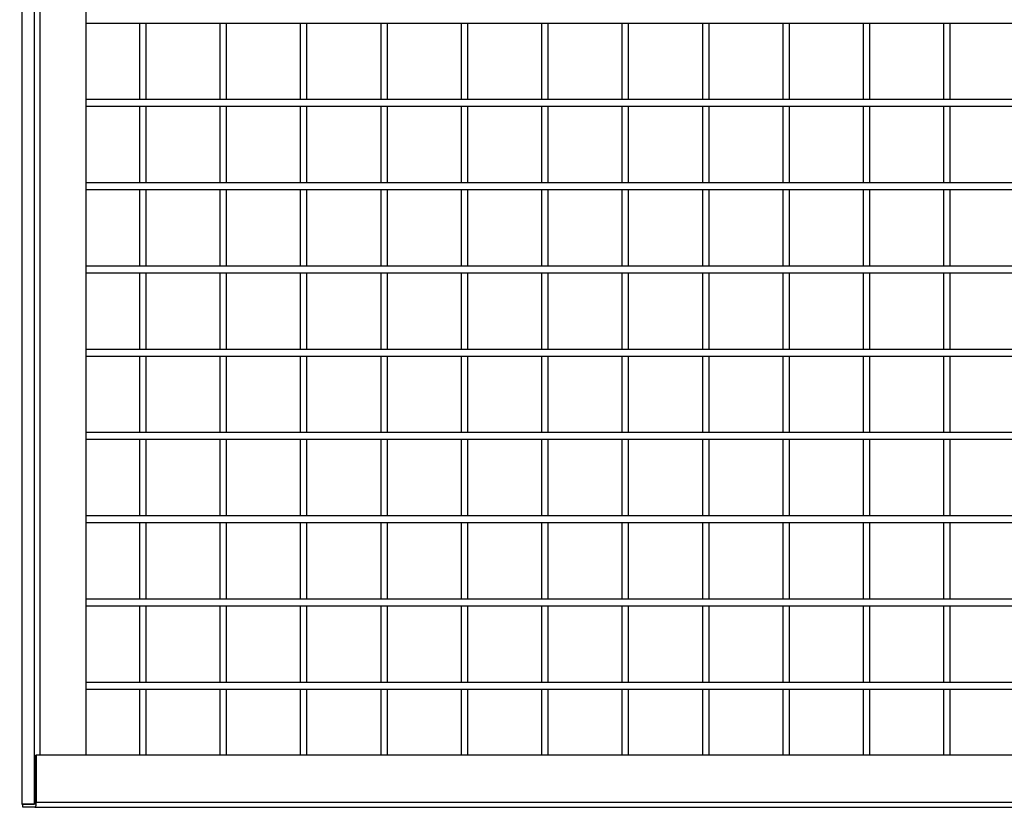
# Model space of a CAD drawing. Header units: inches. Extents: x 0.2 to 10.8, y 0.2 to 8.2.
# Tile 4 of 57: x 3.264 to 4.25, y 1.981 to 2.769. Entities that reach past the tile are written whole.
import ezdxf

# ---------------------------------------------------------------- set-up
doc = ezdxf.new("R2010")
doc.units = ezdxf.units.IN
doc.header["$MEASUREMENT"] = 0
doc.layers.add('DIMENSIONS', color=140, linetype='Continuous', lineweight=25)
doc.styles.add('SLDTEXTSTYLE0', font='TXT', dxfattribs={"width": 0.7})
doc.dimstyles.new('SLDDIMSTYLE0', dxfattribs={"dimtxt": 0.084961, "dimasz": 0.13, "dimexe": 0, "dimexo": 0.0625, "dimgap": 0.02124, "dimtad": 0, "dimtih": 1, "dimtoh": 1, "dimlfac": 24, "dimrnd": 1e-09, "dimzin": 12, "dimdsep": 46, "dimtxsty": 'SLDTEXTSTYLE0', "dimsah": 1, "dimcen": 0.09, "dimadec": 0, "dimazin": 3, "dimtfac": 1, "dimtofl": 0, "dimtmove": 0, "dimatfit": 3, "dimfxl": 0, "dimfrac": 2, "dimtolj": 1, "dimtzin": 12, "dimarcsym": 0})

# ---------------------------------------------------------------- blocks, each defined once
blk = doc.blocks.new('_D')
at = {"layer": 'DIMENSIONS'}
for p, q in [((3.22957, 5.23193), (2.47929, 5.23193)), ((2.60429, 5.23193), (2.60429, 4.11187)), ((2.40738, 3.95782), (2.37885, 3.95782)), ((2.37885, 3.95782), (2.37885, 3.82279)), ((2.8012, 3.95782), (2.82973, 3.95782)), ((2.82973, 3.95782), (2.82973, 3.82279)), ((2.37885, 3.82279), (2.40738, 3.82279)), ((2.82973, 3.82279), (2.8012, 3.82279)), ((2.60429, 1.98114), (2.60429, 3.80377)), ((3.22957, 1.98114), (2.47929, 1.98114))]:
    blk.add_line(p, q, dxfattribs=at)
for points in [[(2.60429, 5.23193), (2.58429, 5.10193), (2.62429, 5.10193)], [(2.60429, 1.98114), (2.62429, 2.11114), (2.58429, 2.11114)]]:
    blk.add_solid(points, dxfattribs=at)
at = {"layer": 'DIMENSIONS', "char_height": 0.083333, "attachment_point": 1, "style": 'SLDTEXTSTYLE0'}
for s, insert in [('78.02', (2.44272, 4.08426)), ('1981.7', (2.40738, 3.93021))]:
    blk.add_mtext(s, dxfattribs=dict(at, insert=insert))

msp = doc.modelspace()

# ---------------------------------------------------------------- linework, layer by layer
for p, q in [((3.26655, 3.34912), (3.26655, 1.98414)), ((3.27879, 3.34912), (3.27879, 1.98414)), ((3.28467, 2.03322), (3.28467, 3.32101)), ((3.33034, 3.32101), (3.33034, 2.03322)), ((3.33034, 2.76614), (4.98975, 2.76614)), ((3.38409, 2.76614), (3.38409, 2.68947)), ((3.39075, 2.68947), (3.39075, 2.76614)), ((3.46458, 2.76614), (3.46458, 2.68947)), ((3.47125, 2.68947), (3.47125, 2.76614)), ((3.54507, 2.76614), (3.54507, 2.68947)), ((3.55174, 2.68947), (3.55174, 2.76614)), ((3.62557, 2.76614), (3.62557, 2.68947)), ((3.63223, 2.68947), (3.63223, 2.76614)), ((3.70606, 2.76614), (3.70606, 2.68947)), ((3.71273, 2.68947), (3.71273, 2.76614)), ((3.78656, 2.76614), (3.78656, 2.68947)), ((3.79322, 2.68947), (3.79322, 2.76614)), ((3.86705, 2.76614), (3.86705, 2.68947)), ((3.87372, 2.68947), (3.87372, 2.76614)), ((3.94754, 2.76614), (3.94754, 2.68947)), ((3.95421, 2.68947), (3.95421, 2.76614)), ((4.02804, 2.76614), (4.02804, 2.68947)), ((4.0347, 2.68947), (4.0347, 2.76614)), ((4.10853, 2.76614), (4.10853, 2.68947)), ((4.1152, 2.68947), (4.1152, 2.76614)), ((4.18902, 2.76614), (4.18902, 2.68947)), ((4.19569, 2.68947), (4.19569, 2.76614)), ((4.98975, 2.68947), (3.33034, 2.68947)), ((3.33034, 2.6828), (4.98975, 2.6828)), ((3.38409, 2.6828), (3.38409, 2.60614)), ((3.39075, 2.60614), (3.39075, 2.6828)), ((3.46458, 2.6828), (3.46458, 2.60614)), ((3.47125, 2.60614), (3.47125, 2.6828)), ((3.54507, 2.6828), (3.54507, 2.60614)), ((3.55174, 2.60614), (3.55174, 2.6828)), ((3.62557, 2.6828), (3.62557, 2.60614)), ((3.63223, 2.60614), (3.63223, 2.6828)), ((3.70606, 2.6828), (3.70606, 2.60614)), ((3.71273, 2.60614), (3.71273, 2.6828)), ((3.78656, 2.6828), (3.78656, 2.60614)), ((3.79322, 2.60614), (3.79322, 2.6828)), ((3.86705, 2.6828), (3.86705, 2.60614)), ((3.87372, 2.60614), (3.87372, 2.6828)), ((3.94754, 2.6828), (3.94754, 2.60614)), ((3.95421, 2.60614), (3.95421, 2.6828)), ((4.02804, 2.6828), (4.02804, 2.60614)), ((4.0347, 2.60614), (4.0347, 2.6828)), ((4.10853, 2.6828), (4.10853, 2.60614)), ((4.1152, 2.60614), (4.1152, 2.6828)), ((4.18902, 2.6828), (4.18902, 2.60614)), ((4.19569, 2.60614), (4.19569, 2.6828)), ((4.98975, 2.60614), (3.33034, 2.60614)), ((3.33034, 2.59947), (4.98975, 2.59947)), ((3.38409, 2.59947), (3.38409, 2.5228)), ((3.39075, 2.5228), (3.39075, 2.59947)), ((3.46458, 2.59947), (3.46458, 2.5228)), ((3.47125, 2.5228), (3.47125, 2.59947)), ((3.54507, 2.59947), (3.54507, 2.5228)), ((3.55174, 2.5228), (3.55174, 2.59947)), ((3.62557, 2.59947), (3.62557, 2.5228)), ((3.63223, 2.5228), (3.63223, 2.59947)), ((3.70606, 2.59947), (3.70606, 2.5228)), ((3.71273, 2.5228), (3.71273, 2.59947)), ((3.78656, 2.59947), (3.78656, 2.5228)), ((3.79322, 2.5228), (3.79322, 2.59947)), ((3.86705, 2.59947), (3.86705, 2.5228)), ((3.87372, 2.5228), (3.87372, 2.59947)), ((3.94754, 2.59947), (3.94754, 2.5228)), ((3.95421, 2.5228), (3.95421, 2.59947)), ((4.02804, 2.59947), (4.02804, 2.5228)), ((4.0347, 2.5228), (4.0347, 2.59947)), ((4.10853, 2.59947), (4.10853, 2.5228)), ((4.1152, 2.5228), (4.1152, 2.59947)), ((4.18902, 2.59947), (4.18902, 2.5228)), ((4.19569, 2.5228), (4.19569, 2.59947)), ((4.98975, 2.5228), (3.33034, 2.5228)), ((3.33034, 2.51614), (4.98975, 2.51614)), ((3.38409, 2.51614), (3.38409, 2.43947)), ((3.39075, 2.43947), (3.39075, 2.51614)), ((3.46458, 2.51614), (3.46458, 2.43947)), ((3.47125, 2.43947), (3.47125, 2.51614)), ((3.54507, 2.51614), (3.54507, 2.43947)), ((3.55174, 2.43947), (3.55174, 2.51614)), ((3.62557, 2.51614), (3.62557, 2.43947)), ((3.63223, 2.43947), (3.63223, 2.51614)), ((3.70606, 2.51614), (3.70606, 2.43947)), ((3.71273, 2.43947), (3.71273, 2.51614)), ((3.78656, 2.51614), (3.78656, 2.43947)), ((3.79322, 2.43947), (3.79322, 2.51614)), ((3.86705, 2.51614), (3.86705, 2.43947)), ((3.87372, 2.43947), (3.87372, 2.51614)), ((3.94754, 2.51614), (3.94754, 2.43947)), ((3.95421, 2.43947), (3.95421, 2.51614)), ((4.02804, 2.51614), (4.02804, 2.43947)), ((4.0347, 2.43947), (4.0347, 2.51614)), ((4.10853, 2.51614), (4.10853, 2.43947)), ((4.1152, 2.43947), (4.1152, 2.51614)), ((4.18902, 2.51614), (4.18902, 2.43947)), ((4.19569, 2.43947), (4.19569, 2.51614)), ((4.98975, 2.43947), (3.33034, 2.43947)), ((3.33034, 2.4328), (4.98975, 2.4328)), ((3.38409, 2.4328), (3.38409, 2.35614)), ((3.39075, 2.35614), (3.39075, 2.4328)), ((3.46458, 2.4328), (3.46458, 2.35614)), ((3.47125, 2.35614), (3.47125, 2.4328)), ((3.54507, 2.4328), (3.54507, 2.35614)), ((3.55174, 2.35614), (3.55174, 2.4328)), ((3.62557, 2.4328), (3.62557, 2.35614)), ((3.63223, 2.35614), (3.63223, 2.4328)), ((3.70606, 2.4328), (3.70606, 2.35614)), ((3.71273, 2.35614), (3.71273, 2.4328)), ((3.78656, 2.4328), (3.78656, 2.35614)), ((3.79322, 2.35614), (3.79322, 2.4328)), ((3.86705, 2.4328), (3.86705, 2.35614)), ((3.87372, 2.35614), (3.87372, 2.4328)), ((3.94754, 2.4328), (3.94754, 2.35614)), ((3.95421, 2.35614), (3.95421, 2.4328)), ((4.02804, 2.4328), (4.02804, 2.35614)), ((4.0347, 2.35614), (4.0347, 2.4328)), ((4.10853, 2.4328), (4.10853, 2.35614)), ((4.1152, 2.35614), (4.1152, 2.4328)), ((4.18902, 2.4328), (4.18902, 2.35614)), ((4.19569, 2.35614), (4.19569, 2.4328)), ((4.98975, 2.35614), (3.33034, 2.35614)), ((3.33034, 2.34947), (4.98975, 2.34947)), ((3.38409, 2.34947), (3.38409, 2.2728)), ((3.39075, 2.2728), (3.39075, 2.34947)), ((3.46458, 2.34947), (3.46458, 2.2728)), ((3.47125, 2.2728), (3.47125, 2.34947)), ((3.54507, 2.34947), (3.54507, 2.2728)), ((3.55174, 2.2728), (3.55174, 2.34947)), ((3.62557, 2.34947), (3.62557, 2.2728)), ((3.63223, 2.2728), (3.63223, 2.34947)), ((3.70606, 2.34947), (3.70606, 2.2728)), ((3.71273, 2.2728), (3.71273, 2.34947)), ((3.78656, 2.34947), (3.78656, 2.2728)), ((3.79322, 2.2728), (3.79322, 2.34947)), ((3.86705, 2.34947), (3.86705, 2.2728)), ((3.87372, 2.2728), (3.87372, 2.34947)), ((3.94754, 2.34947), (3.94754, 2.2728)), ((3.95421, 2.2728), (3.95421, 2.34947)), ((4.02804, 2.34947), (4.02804, 2.2728)), ((4.0347, 2.2728), (4.0347, 2.34947)), ((4.10853, 2.34947), (4.10853, 2.2728)), ((4.1152, 2.2728), (4.1152, 2.34947)), ((4.18902, 2.34947), (4.18902, 2.2728)), ((4.19569, 2.2728), (4.19569, 2.34947)), ((4.98975, 2.2728), (3.33034, 2.2728)), ((3.33034, 2.26614), (4.98975, 2.26614)), ((3.38409, 2.26614), (3.38409, 2.18947)), ((3.39075, 2.18947), (3.39075, 2.26614)), ((3.46458, 2.26614), (3.46458, 2.18947)), ((3.47125, 2.18947), (3.47125, 2.26614)), ((3.54507, 2.26614), (3.54507, 2.18947)), ((3.55174, 2.18947), (3.55174, 2.26614)), ((3.62557, 2.26614), (3.62557, 2.18947)), ((3.63223, 2.18947), (3.63223, 2.26614)), ((3.70606, 2.26614), (3.70606, 2.18947)), ((3.71273, 2.18947), (3.71273, 2.26614)), ((3.78656, 2.26614), (3.78656, 2.18947)), ((3.79322, 2.18947), (3.79322, 2.26614)), ((3.86705, 2.26614), (3.86705, 2.18947)), ((3.87372, 2.18947), (3.87372, 2.26614)), ((3.94754, 2.26614), (3.94754, 2.18947)), ((3.95421, 2.18947), (3.95421, 2.26614)), ((4.02804, 2.26614), (4.02804, 2.18947)), ((4.0347, 2.18947), (4.0347, 2.26614)), ((4.10853, 2.26614), (4.10853, 2.18947)), ((4.1152, 2.18947), (4.1152, 2.26614)), ((4.18902, 2.26614), (4.18902, 2.18947)), ((4.19569, 2.18947), (4.19569, 2.26614)), ((4.98975, 2.18947), (3.33034, 2.18947)), ((3.33034, 2.1828), (4.98975, 2.1828)), ((3.38409, 2.1828), (3.38409, 2.10614)), ((3.39075, 2.10614), (3.39075, 2.1828)), ((3.46458, 2.1828), (3.46458, 2.10614)), ((3.47125, 2.10614), (3.47125, 2.1828)), ((3.54507, 2.1828), (3.54507, 2.10614)), ((3.55174, 2.10614), (3.55174, 2.1828)), ((3.62557, 2.1828), (3.62557, 2.10614)), ((3.63223, 2.10614), (3.63223, 2.1828)), ((3.70606, 2.1828), (3.70606, 2.10614)), ((3.71273, 2.10614), (3.71273, 2.1828)), ((3.78656, 2.1828), (3.78656, 2.10614)), ((3.79322, 2.10614), (3.79322, 2.1828)), ((3.86705, 2.1828), (3.86705, 2.10614)), ((3.87372, 2.10614), (3.87372, 2.1828)), ((3.94754, 2.1828), (3.94754, 2.10614)), ((3.95421, 2.10614), (3.95421, 2.1828)), ((4.02804, 2.1828), (4.02804, 2.10614)), ((4.0347, 2.10614), (4.0347, 2.1828)), ((4.10853, 2.1828), (4.10853, 2.10614)), ((4.1152, 2.10614), (4.1152, 2.1828)), ((4.18902, 2.1828), (4.18902, 2.10614)), ((4.19569, 2.10614), (4.19569, 2.1828)), ((4.98975, 2.10614), (3.33034, 2.10614)), ((3.33034, 2.09947), (4.98975, 2.09947)), ((3.38409, 2.09947), (3.38409, 2.03322)), ((3.39075, 2.03322), (3.39075, 2.09947)), ((3.46458, 2.09947), (3.46458, 2.03322)), ((3.47125, 2.03322), (3.47125, 2.09947)), ((3.54507, 2.09947), (3.54507, 2.03322)), ((3.55174, 2.03322), (3.55174, 2.09947)), ((3.62557, 2.09947), (3.62557, 2.03322)), ((3.63223, 2.03322), (3.63223, 2.09947)), ((3.70606, 2.09947), (3.70606, 2.03322)), ((3.71273, 2.03322), (3.71273, 2.09947)), ((3.78656, 2.09947), (3.78656, 2.03322)), ((3.79322, 2.03322), (3.79322, 2.09947)), ((3.86705, 2.09947), (3.86705, 2.03322)), ((3.87372, 2.03322), (3.87372, 2.09947)), ((3.94754, 2.09947), (3.94754, 2.03322)), ((3.95421, 2.03322), (3.95421, 2.09947)), ((4.02804, 2.09947), (4.02804, 2.03322)), ((4.0347, 2.03322), (4.0347, 2.09947)), ((4.10853, 2.09947), (4.10853, 2.03322)), ((4.1152, 2.03322), (4.1152, 2.09947)), ((4.18902, 2.09947), (4.18902, 2.03322)), ((4.19569, 2.03322), (4.19569, 2.09947)), ((3.28003, 1.98594), (3.28003, 2.03322)), ((3.28003, 2.03322), (3.28081, 2.03322)), ((3.28081, 2.03322), (3.28081, 1.98594)), ((5.04161, 2.03322), (3.28081, 2.03322)), ((3.26655, 1.98414), (3.27879, 1.98414)), ((3.26733, 1.98114), (3.26733, 1.98414)), ((3.27957, 1.98414), (3.26733, 1.98414)), ((3.27957, 1.98114), (3.26733, 1.98114)), ((3.27957, 1.98114), (5.04037, 1.98114)), ((5.04161, 1.98594), (3.28081, 1.98594))]:
    msp.add_line(p, q)
for centre, radius in [((3.27524, 1.98482), 0.00568), ((3.27794, 1.98552), 0.00213)]:
    msp.add_arc(centre, radius, 319.60931, 11.36905)

# ---------------------------------------------------------------- dimensions: what is measured, and where the dimension line sits
at = {"layer": 'DIMENSIONS'}
dim = msp.add_linear_dim(base=(2.60429, 1.98114), p1=(3.27957, 5.23193), p2=(3.27957, 1.98114), angle=90, dimstyle='SLDDIMSTYLE0', dxfattribs=at)
dim.commit()
dim.dimension.update_dxf_attribs({"geometry": '_D', "text_midpoint": (2.60429, 3.95782), "dimtype": 160})

doc.saveas('drawing.dxf')
